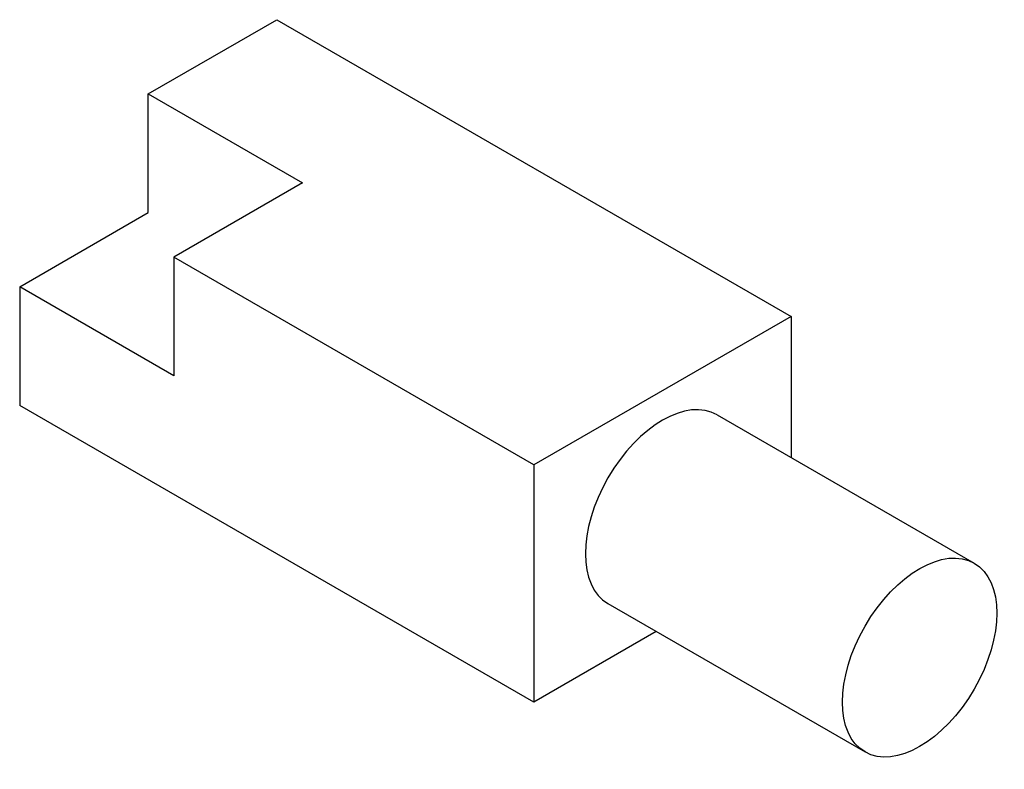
# Model space of a CAD drawing. Header units: millimetres. Extents: x 63 to 229, y -62 to 64.
import ezdxf

# ---------------------------------------------------------------- set-up
doc = ezdxf.new("R2010")
doc.units = ezdxf.units.MM

msp = doc.modelspace()

# ---------------------------------------------------------------- linework, layer by layer
for p, q in [((84.58, 51.94), (110.56, 36.94)), ((84.58, 31.94), (84.58, 51.94)), ((110.56, 36.94), (88.91, 24.44)), ((62.93, 19.44), (84.58, 31.94)), ((88.91, 24.44), (88.91, 4.44)), ((62.93, 19.44), (62.93, -0.56)), ((88.91, 4.44), (62.93, 19.44)), ((192.84, 14.44), (192.84, -9.34)), ((180.37, -2.15), (223.67, -27.15)), ((149.54, -10.56), (149.54, -50.56)), ((162, -33.97), (205.3, -58.97))]:
    msp.add_line(p, q)
for points in [[(84.58, 51.94), (106.23, 64.44), (192.84, 14.44), (149.54, -10.56), (88.91, 24.44)], [(170.14, -38.66), (149.54, -50.56), (62.93, -0.56)]]:
    msp.add_lwpolyline(points)
msp.add_ellipse((171.19, -18.06), major_axis=(-9.19, -15.91), ratio=0.57735, start_param=3.141593, end_param=6.283185)
msp.add_ellipse((214.49, -43.06), major_axis=(-9.19, -15.91), ratio=0.57735)

doc.saveas('drawing.dxf')
